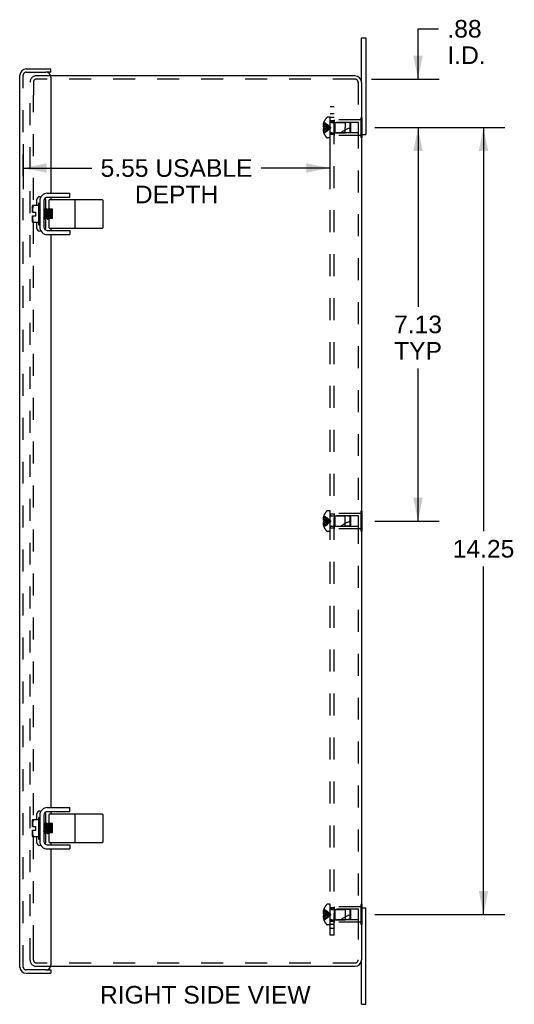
# Model space of a CAD drawing. Header units: inches. Extents: x 0 to 72.3, y 0 to 46.8.
# Tile 5 of 6: x 39.2 to 48.2, y 15.9 to 33.8. Entities that reach past the tile are written whole.
import ezdxf

# ---------------------------------------------------------------- set-up
doc = ezdxf.new("R2010")
doc.units = ezdxf.units.IN
doc.header["$LTSCALE"] = 3.978723
doc.header["$MEASUREMENT"] = 0
doc.linetypes.add('HIDDEN', pattern=[0.2, 0.1, -0.1])
doc.layers.get('0').update_dxf_attribs({"linetype": 'CONTINUOUS'})
for name, color, linetype in [('DEFAULT_2', 8, 'HIDDEN'), ('DIMENSIONS', 7, 'CONTINUOUS'), ('DOOR_ASSEMBLY', 7, 'CONTINUOUS'), ('SUBPANEL', 7, 'CONTINUOUS')]:
    doc.layers.add(name, color=color, linetype=linetype)
doc.styles.get("Standard").update_dxf_attribs({"font": 'arial.ttf'})
doc.dimstyles.new('DIMSTYLE_1', dxfattribs={"dimtxt": 0.319149, "dimasz": 0.425532, "dimexe": 0.09, "dimexo": 0.07, "dimgap": 0.0375, "dimtad": 0, "dimtih": 1, "dimtoh": 1, "dimzin": 4, "dimdsep": 46, "dimtxsty": 'Standard', "dimblk": '_FILLED', "dimblk1": '_FILLED', "dimblk2": '_FILLED', "dimcen": 0.09, "dimadec": 3, "dimazin": 1, "dimtfac": 1, "dimtdec": 3, "dimtofl": 0, "dimtmove": 0, "dimatfit": 3, "dimldrblk": '_FILLED', "dimfxl": 0, "dimtolj": 1, "dimtzin": 4, "dimarcsym": 0})

# ---------------------------------------------------------------- blocks, each defined once
blk = doc.blocks.new('_FILLED')
at = {"color": 0, "linetype": 'ByBlock'}
blk.add_solid([(0, 0), (-1, 0.2), (-1, -0.2)], dxfattribs=at)
blk = doc.blocks.new('*D3')
at = {"layer": 'DIMENSIONS', "color": 2, "linetype": 'Continuous'}
for p, q in [((39.262, 31.509), (39.262, 30.693)), ((44.812, 31.509), (44.812, 30.693)), ((39.262, 31.076), (40.504, 31.076)), ((44.812, 31.076), (43.57, 31.076))]:
    blk.add_line(p, q, dxfattribs=at)
at = {"layer": 'DIMENSIONS', "color": 2, "linetype": 'Continuous', "xscale": 0.4255319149, "yscale": 0.4255319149, "zscale": 0.4255319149, "rotation": 180}
blk.add_blockref('_FILLED', (39.262, 31.076), dxfattribs=at)
at = {"layer": 'DIMENSIONS', "color": 2, "linetype": 'Continuous', "xscale": 0.4255319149, "yscale": 0.4255319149, "zscale": 0.4255319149}
blk.add_blockref('_FILLED', (44.812, 31.076), dxfattribs=at)
at = {"layer": 'DIMENSIONS', "color": 2, "linetype": 'Continuous', "insert": (42.037, 31.236), "char_height": 0.31915, "width": 2.74658, "attachment_point": 2, "line_spacing_factor": 0.9}
blk.add_mtext('5.55 USABLE\\PDEPTH', dxfattribs=at)
blk = doc.blocks.new('*D9')
at = {"layer": 'DIMENSIONS', "color": 2, "linetype": 'Continuous'}
for p, q in [((45.628, 31.807), (46.792, 31.807)), ((46.409, 31.807), (46.409, 28.564)), ((46.409, 24.682), (46.409, 27.447)), ((45.628, 24.682), (46.792, 24.682))]:
    blk.add_line(p, q, dxfattribs=at)
at = {"layer": 'DIMENSIONS', "color": 2, "linetype": 'Continuous', "xscale": 0.4255319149, "yscale": 0.4255319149, "zscale": 0.4255319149}
for p, rotation in [((46.409, 31.807), 90), ((46.409, 24.682), 270)]:
    blk.add_blockref('_FILLED', p, dxfattribs=dict(at, rotation=rotation))
at = {"layer": 'DIMENSIONS', "color": 2, "linetype": 'Continuous', "insert": (46.409, 28.404), "char_height": 0.3191, "width": 0.86728, "attachment_point": 2, "line_spacing_factor": 0.9}
blk.add_mtext('7.13\\PTYP', dxfattribs=at)
blk = doc.blocks.new('*D13')
at = {"layer": 'DIMENSIONS', "color": 2, "linetype": 'Continuous'}
for p, q in [((45.628, 31.807), (47.978, 31.807)), ((47.595, 31.807), (47.595, 24.501)), ((47.595, 17.557), (47.595, 23.862)), ((45.628, 17.557), (47.978, 17.557))]:
    blk.add_line(p, q, dxfattribs=at)
at = {"layer": 'DIMENSIONS', "color": 2, "linetype": 'Continuous', "xscale": 0.4255319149, "yscale": 0.4255319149, "zscale": 0.4255319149}
for p, rotation in [((47.595, 31.807), 90), ((47.595, 17.557), 270)]:
    blk.add_blockref('_FILLED', p, dxfattribs=dict(at, rotation=rotation))
at = {"layer": 'DIMENSIONS', "color": 2, "linetype": 'Continuous', "insert": (47.595, 24.341), "char_height": 0.3191, "width": 1.11524, "attachment_point": 2, "line_spacing_factor": 0.9}
blk.add_mtext('14.25', dxfattribs=at)
blk = doc.blocks.new('*D16')
at = {"layer": 'DIMENSIONS', "color": 2, "linetype": 'Continuous'}
for p, q in [((46.409, 32.685), (46.409, 33.598)), ((46.409, 33.598), (46.782, 33.598)), ((45.565, 32.685), (46.792, 32.685)), ((45.69, 31.807), (46.792, 31.807)), ((46.409, 31.807), (46.409, 30.956))]:
    blk.add_line(p, q, dxfattribs=at)
at = {"layer": 'DIMENSIONS', "color": 2, "linetype": 'Continuous', "xscale": 0.4255319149, "yscale": 0.4255319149, "zscale": 0.4255319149}
for p, rotation in [((46.409, 32.685), 270), ((46.409, 31.807), 90)]:
    blk.add_blockref('_FILLED', p, dxfattribs=dict(at, rotation=rotation))
at = {"layer": 'DIMENSIONS', "color": 2, "linetype": 'Continuous', "insert": (46.941, 33.757), "char_height": 0.3191, "width": 0.69169, "attachment_point": 1, "line_spacing_factor": 0.9}
blk.add_mtext('.88\\PI.D.', dxfattribs=at)

msp = doc.modelspace()

# ---------------------------------------------------------------- linework, layer by layer
at = {"color": 7, "linetype": 'Continuous'}
for p, q in [((45.387, 32.625), (45.387, 33.432)), ((45.387, 33.432), (45.462, 33.432)), ((45.387, 31.682), (45.462, 31.682)), ((45.392, 31.627), (45.387, 31.627)), ((45.392, 31.682), (45.392, 31.627)), ((39.562, 30.516), (39.565, 30.516)), ((39.649, 30.516), (39.645, 30.516)), ((40.108, 30.545), (39.697, 30.545)), ((39.729, 30.336), (39.729, 30.495)), ((39.739, 30.505), (40.69, 30.505)), ((40.108, 30.545), (40.108, 30.62)), ((40.2, 29.995), (40.2, 30.495)), ((40.7, 30.495), (40.7, 29.995)), ((39.428, 30.277), (39.428, 30.389)), ((39.431, 30.401), (39.538, 30.401)), ((39.538, 30.433), (39.538, 30.057)), ((39.548, 30.443), (39.552, 30.443)), ((39.637, 30.485), (39.637, 30.005)), ((39.64, 30.338), (39.637, 30.335)), ((39.641, 30.339), (39.64, 30.338)), ((39.641, 30.339), (39.641, 30.339)), ((39.662, 30.322), (39.642, 30.338)), ((39.682, 30.338), (39.662, 30.323)), ((39.682, 30.338), (39.683, 30.339)), ((39.683, 30.339), (39.683, 30.339)), ((39.684, 30.338), (39.684, 30.336)), ((39.704, 30.322), (39.684, 30.338)), ((39.724, 30.338), (39.704, 30.323)), ((39.725, 30.339), (39.724, 30.338)), ((39.725, 30.339), (39.725, 30.339)), ((39.733, 30.333), (39.726, 30.338)), ((39.728, 30.327), (39.728, 30.331)), ((39.746, 30.323), (39.738, 30.329)), ((39.789, 30.329), (39.738, 30.329)), ((39.754, 30.329), (39.746, 30.323)), ((39.746, 30.322), (39.746, 30.323)), ((39.788, 30.323), (39.78, 30.329)), ((39.789, 30.323), (39.788, 30.323)), ((39.788, 30.322), (39.788, 30.323)), ((39.789, 30.16), (39.789, 30.329)), ((39.428, 30.277), (39.489, 30.277)), ((39.428, 30.1), (39.428, 30.213)), ((39.428, 30.213), (39.489, 30.213)), ((39.489, 30.213), (39.489, 30.277)), ((39.637, 30.163), (39.641, 30.166)), ((39.641, 30.167), (39.661, 30.151)), ((39.662, 30.151), (39.661, 30.152)), ((39.662, 30.151), (39.661, 30.151)), ((39.662, 30.151), (39.662, 30.151)), ((39.663, 30.151), (39.683, 30.166)), ((39.673, 30.233), (39.671, 30.256)), ((39.683, 30.167), (39.703, 30.151)), ((39.704, 30.151), (39.703, 30.152)), ((39.703, 30.151), (39.704, 30.151)), ((39.704, 30.151), (39.704, 30.151)), ((39.705, 30.151), (39.725, 30.166)), ((39.716, 30.232), (39.713, 30.262)), ((39.725, 30.167), (39.725, 30.166)), ((39.725, 30.166), (39.735, 30.159)), ((39.729, 29.995), (39.729, 30.16)), ((39.733, 30.16), (39.729, 30.16)), ((39.789, 30.16), (39.739, 30.16)), ((39.743, 30.16), (39.742, 30.163)), ((39.743, 30.16), (39.743, 30.163)), ((39.758, 30.23), (39.755, 30.26)), ((39.759, 30.16), (39.767, 30.166)), ((39.767, 30.167), (39.767, 30.166)), ((39.767, 30.166), (39.775, 30.16)), ((39.785, 30.16), (39.784, 30.163)), ((39.785, 30.16), (39.785, 30.163)), ((39.538, 30.088), (39.431, 30.088)), ((39.548, 30.047), (39.552, 30.047)), ((39.562, 29.973), (39.565, 29.973)), ((39.645, 29.973), (39.649, 29.973)), ((39.739, 29.985), (40.69, 29.985)), ((39.697, 29.945), (40.108, 29.945)), ((40.108, 29.945), (40.108, 29.87)), ((45.392, 24.862), (45.387, 24.862)), ((45.392, 24.862), (45.392, 24.502)), ((45.392, 24.772), (45.387, 24.772)), ((45.392, 24.592), (45.387, 24.592)), ((45.392, 24.502), (45.387, 24.502)), ((40.108, 19.42), (40.108, 19.495)), ((39.428, 19.152), (39.428, 19.264)), ((39.431, 19.276), (39.538, 19.276)), ((39.538, 19.308), (39.538, 18.932)), ((39.548, 19.318), (39.552, 19.318)), ((39.562, 19.391), (39.565, 19.391)), ((39.637, 19.36), (39.637, 18.88)), ((39.649, 19.391), (39.645, 19.391)), ((40.108, 19.42), (39.697, 19.42)), ((39.729, 19.211), (39.729, 19.37)), ((39.739, 19.38), (40.69, 19.38)), ((40.2, 18.87), (40.2, 19.37)), ((40.7, 19.37), (40.7, 18.87)), ((39.428, 19.152), (39.489, 19.152)), ((39.428, 19.088), (39.489, 19.088)), ((39.428, 18.975), (39.428, 19.088)), ((39.489, 19.088), (39.489, 19.152)), ((39.64, 19.213), (39.637, 19.21)), ((39.641, 19.214), (39.64, 19.213)), ((39.641, 19.214), (39.641, 19.214)), ((39.662, 19.197), (39.642, 19.213)), ((39.682, 19.213), (39.662, 19.198)), ((39.673, 19.108), (39.671, 19.131)), ((39.682, 19.213), (39.683, 19.214)), ((39.683, 19.214), (39.683, 19.214)), ((39.704, 19.197), (39.684, 19.213)), ((39.684, 19.213), (39.684, 19.211)), ((39.724, 19.213), (39.704, 19.198)), ((39.716, 19.107), (39.713, 19.137)), ((39.725, 19.214), (39.724, 19.213)), ((39.725, 19.214), (39.725, 19.214)), ((39.733, 19.208), (39.726, 19.213)), ((39.728, 19.202), (39.728, 19.206)), ((39.746, 19.198), (39.738, 19.204)), ((39.789, 19.204), (39.738, 19.204)), ((39.754, 19.204), (39.746, 19.198)), ((39.746, 19.197), (39.746, 19.198)), ((39.758, 19.105), (39.755, 19.135)), ((39.788, 19.198), (39.78, 19.204)), ((39.788, 19.197), (39.788, 19.198)), ((39.789, 19.198), (39.788, 19.198)), ((39.789, 19.035), (39.789, 19.204)), ((39.538, 18.963), (39.431, 18.963)), ((39.548, 18.922), (39.552, 18.922)), ((39.637, 19.038), (39.641, 19.041)), ((39.641, 19.042), (39.661, 19.026)), ((39.662, 19.026), (39.661, 19.027)), ((39.662, 19.026), (39.661, 19.026)), ((39.662, 19.026), (39.662, 19.026)), ((39.663, 19.026), (39.683, 19.041)), ((39.683, 19.042), (39.703, 19.026)), ((39.704, 19.026), (39.703, 19.027)), ((39.703, 19.026), (39.704, 19.026)), ((39.704, 19.026), (39.704, 19.026)), ((39.705, 19.026), (39.725, 19.041)), ((39.725, 19.042), (39.725, 19.041)), ((39.725, 19.041), (39.735, 19.034)), ((39.733, 19.035), (39.729, 19.035)), ((39.729, 18.87), (39.729, 19.035)), ((39.789, 19.035), (39.739, 19.035)), ((39.743, 19.035), (39.742, 19.038)), ((39.743, 19.035), (39.743, 19.038)), ((39.759, 19.035), (39.767, 19.041)), ((39.767, 19.042), (39.767, 19.041)), ((39.767, 19.041), (39.775, 19.035)), ((39.785, 19.035), (39.784, 19.038)), ((39.785, 19.035), (39.785, 19.038)), ((39.562, 18.848), (39.565, 18.848)), ((39.645, 18.848), (39.649, 18.848)), ((39.697, 18.82), (40.108, 18.82)), ((39.739, 18.86), (40.69, 18.86)), ((40.108, 18.82), (40.108, 18.745)), ((45.392, 17.737), (45.387, 17.737)), ((45.387, 17.682), (45.462, 17.682)), ((45.392, 17.737), (45.392, 17.682)), ((45.387, 15.932), (45.387, 16.74)), ((45.387, 15.932), (45.462, 15.932))]:
    msp.add_line(p, q, dxfattribs=at)
at = {"color": 3, "linetype": 'Continuous'}
for p, q in [((45.462, 33.432), (45.462, 31.682)), ((45.267, 32.745), (39.759, 32.745)), ((45.387, 32.625), (45.387, 16.74)), ((39.562, 30.516), (39.562, 29.973)), ((39.697, 30.62), (40.108, 30.62)), ((39.697, 29.87), (40.108, 29.87)), ((39.697, 19.495), (40.108, 19.495)), ((39.562, 19.391), (39.562, 18.848)), ((39.697, 18.745), (40.108, 18.745)), ((45.462, 15.932), (45.462, 17.682)), ((39.759, 16.62), (45.267, 16.62))]:
    msp.add_line(p, q, dxfattribs=at)
at = {"color": 7, "linetype": 'Continuous'}
for points in [[(39.656, 30.514), (39.653, 30.515), (39.649, 30.516)], [(39.666, 30.505), (39.665, 30.507), (39.662, 30.51), (39.659, 30.512), (39.656, 30.514)], [(39.447, 30.396), (39.445, 30.392), (39.443, 30.388), (39.441, 30.384), (39.439, 30.38), (39.437, 30.375), (39.436, 30.369), (39.434, 30.364), (39.433, 30.358), (39.432, 30.351), (39.432, 30.344), (39.431, 30.337), (39.431, 30.33), (39.431, 30.323), (39.431, 30.316), (39.431, 30.309), (39.432, 30.302), (39.432, 30.295), (39.433, 30.289), (39.434, 30.282), (39.435, 30.277)], [(39.447, 30.396), (39.448, 30.397), (39.448, 30.398), (39.449, 30.399), (39.449, 30.399), (39.449, 30.4), (39.449, 30.4), (39.449, 30.401), (39.448, 30.401), (39.448, 30.401), (39.447, 30.401)], [(39.642, 30.336), (39.642, 30.338), (39.641, 30.339)], [(39.642, 30.338), (39.641, 30.339), (39.641, 30.339)], [(39.65, 30.268), (39.649, 30.276), (39.649, 30.284), (39.648, 30.292), (39.648, 30.299), (39.647, 30.306), (39.646, 30.312), (39.646, 30.318), (39.645, 30.323), (39.644, 30.327), (39.644, 30.331), (39.643, 30.334), (39.643, 30.336), (39.642, 30.338), (39.642, 30.338)], [(39.65, 30.268), (39.649, 30.276), (39.648, 30.284), (39.648, 30.292), (39.647, 30.299), (39.647, 30.306), (39.646, 30.312), (39.645, 30.318), (39.645, 30.323), (39.644, 30.327), (39.644, 30.331), (39.643, 30.334), (39.642, 30.336)], [(39.671, 30.256), (39.671, 30.264), (39.67, 30.271), (39.67, 30.278), (39.669, 30.285), (39.668, 30.291), (39.668, 30.297), (39.667, 30.303), (39.666, 30.308), (39.666, 30.312), (39.665, 30.315), (39.664, 30.318), (39.664, 30.32), (39.663, 30.322), (39.662, 30.322)], [(39.684, 30.338), (39.683, 30.339), (39.683, 30.339)], [(39.683, 30.339), (39.683, 30.339), (39.684, 30.338)], [(39.692, 30.268), (39.691, 30.276), (39.691, 30.284), (39.69, 30.292), (39.69, 30.299), (39.689, 30.306), (39.688, 30.312), (39.688, 30.318), (39.687, 30.323), (39.686, 30.327), (39.686, 30.331), (39.685, 30.334), (39.685, 30.336), (39.684, 30.338), (39.684, 30.338)], [(39.684, 30.336), (39.685, 30.334), (39.686, 30.331), (39.686, 30.327), (39.687, 30.323), (39.687, 30.318), (39.688, 30.312), (39.689, 30.305), (39.689, 30.299), (39.69, 30.291), (39.69, 30.284), (39.691, 30.276), (39.692, 30.267)], [(39.713, 30.262), (39.712, 30.269), (39.712, 30.277), (39.711, 30.283), (39.71, 30.29), (39.71, 30.296), (39.709, 30.302), (39.708, 30.306), (39.708, 30.311), (39.707, 30.315), (39.706, 30.318), (39.706, 30.32), (39.705, 30.322), (39.704, 30.322)], [(39.726, 30.336), (39.726, 30.338), (39.725, 30.339)], [(39.726, 30.338), (39.725, 30.339), (39.725, 30.339)], [(39.734, 30.268), (39.733, 30.276), (39.733, 30.284), (39.732, 30.292), (39.732, 30.299), (39.731, 30.306), (39.73, 30.312), (39.73, 30.318), (39.729, 30.323), (39.728, 30.327), (39.728, 30.331), (39.727, 30.334), (39.727, 30.336), (39.726, 30.338), (39.726, 30.338)], [(39.728, 30.331), (39.727, 30.334), (39.726, 30.336)], [(39.734, 30.268), (39.733, 30.276), (39.732, 30.284), (39.732, 30.292), (39.731, 30.299), (39.731, 30.306), (39.73, 30.312), (39.729, 30.318), (39.729, 30.323), (39.728, 30.327)], [(39.739, 30.329), (39.738, 30.329), (39.737, 30.329), (39.736, 30.33), (39.735, 30.33), (39.735, 30.331), (39.734, 30.331), (39.734, 30.332), (39.733, 30.333), (39.732, 30.334), (39.732, 30.335), (39.731, 30.336), (39.731, 30.337), (39.731, 30.338), (39.73, 30.339), (39.73, 30.341), (39.73, 30.342), (39.729, 30.343), (39.729, 30.345), (39.729, 30.346), (39.729, 30.348), (39.729, 30.349), (39.729, 30.351)], [(39.755, 30.26), (39.754, 30.268), (39.754, 30.275), (39.753, 30.282), (39.753, 30.288), (39.752, 30.295), (39.751, 30.3), (39.751, 30.305), (39.75, 30.31), (39.749, 30.314), (39.749, 30.317), (39.748, 30.32), (39.747, 30.321), (39.747, 30.322), (39.746, 30.322)], [(39.776, 30.268), (39.775, 30.276), (39.774, 30.284), (39.774, 30.292), (39.773, 30.299), (39.773, 30.306), (39.772, 30.312), (39.771, 30.318), (39.771, 30.323), (39.77, 30.327), (39.77, 30.329)], [(39.776, 30.268), (39.775, 30.276), (39.775, 30.284), (39.774, 30.292), (39.774, 30.299), (39.773, 30.306), (39.772, 30.312), (39.772, 30.318), (39.771, 30.323), (39.77, 30.327), (39.77, 30.329)], [(39.435, 30.213), (39.435, 30.209), (39.434, 30.204), (39.433, 30.2), (39.432, 30.196), (39.432, 30.192), (39.432, 30.188), (39.431, 30.184), (39.431, 30.179), (39.431, 30.175), (39.431, 30.171), (39.431, 30.166), (39.431, 30.162), (39.431, 30.158), (39.431, 30.153), (39.431, 30.149), (39.432, 30.144), (39.432, 30.14), (39.433, 30.135), (39.433, 30.131), (39.434, 30.126), (39.435, 30.122), (39.436, 30.117), (39.437, 30.113), (39.439, 30.109), (39.441, 30.105), (39.443, 30.101), (39.445, 30.097), (39.447, 30.093)], [(39.641, 30.167), (39.64, 30.168), (39.639, 30.169), (39.639, 30.172), (39.638, 30.175), (39.637, 30.179), (39.637, 30.183), (39.637, 30.184)], [(39.653, 30.225), (39.652, 30.242), (39.651, 30.25), (39.65, 30.268)], [(39.653, 30.225), (39.652, 30.242), (39.651, 30.25), (39.65, 30.268)], [(39.658, 30.163), (39.658, 30.168), (39.657, 30.173), (39.656, 30.179), (39.656, 30.186), (39.655, 30.193), (39.655, 30.2), (39.654, 30.208), (39.653, 30.216), (39.653, 30.225)], [(39.659, 30.163), (39.658, 30.168), (39.657, 30.173), (39.657, 30.179), (39.656, 30.186), (39.656, 30.193), (39.655, 30.2), (39.654, 30.208), (39.654, 30.216), (39.653, 30.225)], [(39.661, 30.151), (39.661, 30.152), (39.66, 30.153), (39.66, 30.156), (39.659, 30.159), (39.658, 30.163)], [(39.661, 30.152), (39.66, 30.154), (39.66, 30.156), (39.659, 30.159), (39.659, 30.163)], [(39.663, 30.151), (39.662, 30.151), (39.662, 30.151)], [(39.683, 30.167), (39.682, 30.167), (39.681, 30.169), (39.681, 30.171), (39.68, 30.174), (39.679, 30.178), (39.679, 30.182), (39.678, 30.187), (39.677, 30.192), (39.677, 30.198), (39.676, 30.205), (39.675, 30.211), (39.675, 30.218), (39.674, 30.226), (39.673, 30.233)], [(39.695, 30.225), (39.694, 30.242), (39.693, 30.25), (39.692, 30.268)], [(39.692, 30.267), (39.693, 30.25), (39.695, 30.225)], [(39.695, 30.225), (39.695, 30.216), (39.696, 30.208), (39.697, 30.201), (39.697, 30.193), (39.698, 30.186), (39.698, 30.179), (39.699, 30.173), (39.7, 30.168), (39.7, 30.163)], [(39.701, 30.163), (39.7, 30.168), (39.699, 30.173), (39.699, 30.179), (39.698, 30.186), (39.698, 30.193), (39.697, 30.2), (39.696, 30.208), (39.696, 30.216), (39.695, 30.225)], [(39.7, 30.163), (39.701, 30.159), (39.702, 30.156), (39.702, 30.154), (39.703, 30.152), (39.703, 30.151), (39.703, 30.151)], [(39.703, 30.152), (39.703, 30.153), (39.702, 30.156), (39.701, 30.159), (39.701, 30.163)], [(39.705, 30.151), (39.704, 30.151), (39.704, 30.151)], [(39.725, 30.167), (39.724, 30.167), (39.724, 30.169), (39.723, 30.171), (39.722, 30.173), (39.722, 30.177), (39.721, 30.181), (39.72, 30.186), (39.72, 30.191), (39.719, 30.197), (39.718, 30.203), (39.718, 30.21), (39.717, 30.217), (39.716, 30.224), (39.716, 30.232)], [(39.729, 30.138), (39.729, 30.14), (39.729, 30.141), (39.729, 30.143), (39.729, 30.144), (39.729, 30.146), (39.73, 30.147), (39.73, 30.149), (39.73, 30.15), (39.731, 30.151), (39.731, 30.152), (39.731, 30.153), (39.732, 30.154), (39.732, 30.155), (39.733, 30.156), (39.733, 30.157), (39.734, 30.158), (39.735, 30.159), (39.735, 30.159), (39.736, 30.16), (39.737, 30.16), (39.738, 30.16), (39.739, 30.16)], [(39.737, 30.225), (39.736, 30.242), (39.735, 30.25), (39.734, 30.268)], [(39.737, 30.225), (39.736, 30.242), (39.735, 30.25), (39.734, 30.268)], [(39.742, 30.163), (39.742, 30.168), (39.741, 30.173), (39.74, 30.179), (39.74, 30.186), (39.739, 30.193), (39.739, 30.2), (39.738, 30.208), (39.737, 30.216), (39.737, 30.225)], [(39.743, 30.163), (39.742, 30.168), (39.741, 30.173), (39.741, 30.179), (39.74, 30.186), (39.74, 30.193), (39.739, 30.2), (39.738, 30.208), (39.738, 30.216), (39.737, 30.225)], [(39.767, 30.167), (39.766, 30.167), (39.766, 30.168), (39.765, 30.17), (39.764, 30.173), (39.764, 30.176), (39.763, 30.18), (39.762, 30.184), (39.762, 30.19), (39.761, 30.195), (39.76, 30.202), (39.76, 30.208), (39.759, 30.215), (39.758, 30.222), (39.758, 30.23)], [(39.779, 30.225), (39.778, 30.242), (39.777, 30.25), (39.776, 30.268)], [(39.779, 30.225), (39.778, 30.242), (39.777, 30.25), (39.776, 30.268)], [(39.784, 30.163), (39.784, 30.168), (39.783, 30.173), (39.782, 30.179), (39.782, 30.186), (39.781, 30.193), (39.781, 30.2), (39.78, 30.208), (39.779, 30.216), (39.779, 30.225)], [(39.785, 30.163), (39.784, 30.168), (39.783, 30.173), (39.783, 30.179), (39.782, 30.186), (39.782, 30.193), (39.781, 30.2), (39.78, 30.208), (39.78, 30.216), (39.779, 30.225)], [(39.447, 30.093), (39.448, 30.092), (39.449, 30.091), (39.449, 30.091), (39.449, 30.09), (39.449, 30.089), (39.449, 30.089), (39.449, 30.089), (39.449, 30.088), (39.448, 30.088), (39.447, 30.088)], [(39.649, 29.973), (39.653, 29.974), (39.656, 29.975)], [(39.656, 29.975), (39.659, 29.977), (39.662, 29.979), (39.665, 29.983), (39.666, 29.984)], [(39.447, 19.271), (39.445, 19.267), (39.443, 19.263), (39.441, 19.259), (39.439, 19.255), (39.437, 19.25), (39.436, 19.244), (39.434, 19.239), (39.433, 19.233), (39.432, 19.226), (39.432, 19.219), (39.431, 19.212), (39.431, 19.205), (39.431, 19.198), (39.431, 19.191), (39.431, 19.184), (39.432, 19.177), (39.432, 19.17), (39.433, 19.164), (39.434, 19.157), (39.435, 19.152)], [(39.447, 19.271), (39.448, 19.272), (39.448, 19.273), (39.449, 19.274), (39.449, 19.274), (39.449, 19.275), (39.449, 19.275), (39.449, 19.276), (39.448, 19.276), (39.448, 19.276), (39.447, 19.276)], [(39.656, 19.389), (39.653, 19.39), (39.649, 19.391)], [(39.666, 19.38), (39.665, 19.382), (39.662, 19.385), (39.659, 19.387), (39.656, 19.389)], [(39.435, 19.088), (39.435, 19.084), (39.434, 19.079), (39.433, 19.075), (39.432, 19.071), (39.432, 19.067), (39.432, 19.063), (39.431, 19.059), (39.431, 19.054), (39.431, 19.05), (39.431, 19.046), (39.431, 19.041), (39.431, 19.037), (39.431, 19.033), (39.431, 19.028), (39.431, 19.024), (39.432, 19.019), (39.432, 19.015), (39.433, 19.01), (39.433, 19.006), (39.434, 19.001), (39.435, 18.997), (39.436, 18.992), (39.437, 18.988), (39.439, 18.984), (39.441, 18.98), (39.443, 18.976), (39.445, 18.972), (39.447, 18.968)], [(39.642, 19.213), (39.641, 19.214), (39.641, 19.214)], [(39.642, 19.211), (39.642, 19.213), (39.641, 19.214)], [(39.65, 19.143), (39.649, 19.151), (39.649, 19.159), (39.648, 19.167), (39.648, 19.174), (39.647, 19.181), (39.646, 19.187), (39.646, 19.193), (39.645, 19.198), (39.644, 19.202), (39.644, 19.206), (39.643, 19.209), (39.643, 19.211), (39.642, 19.213), (39.642, 19.213)], [(39.65, 19.143), (39.649, 19.151), (39.648, 19.159), (39.648, 19.167), (39.647, 19.174), (39.647, 19.181), (39.646, 19.187), (39.645, 19.193), (39.645, 19.198), (39.644, 19.202), (39.644, 19.206), (39.643, 19.209), (39.642, 19.211)], [(39.653, 19.1), (39.652, 19.117), (39.651, 19.125), (39.65, 19.143)], [(39.653, 19.1), (39.652, 19.117), (39.651, 19.125), (39.65, 19.143)], [(39.658, 19.038), (39.658, 19.043), (39.657, 19.048), (39.656, 19.054), (39.656, 19.061), (39.655, 19.068), (39.655, 19.075), (39.654, 19.083), (39.653, 19.091), (39.653, 19.1)], [(39.659, 19.038), (39.658, 19.043), (39.657, 19.048), (39.657, 19.054), (39.656, 19.061), (39.656, 19.068), (39.655, 19.075), (39.654, 19.083), (39.654, 19.091), (39.653, 19.1)], [(39.671, 19.131), (39.671, 19.139), (39.67, 19.146), (39.67, 19.153), (39.669, 19.16), (39.668, 19.166), (39.668, 19.172), (39.667, 19.178), (39.666, 19.183), (39.666, 19.187), (39.665, 19.19), (39.664, 19.193), (39.664, 19.195), (39.663, 19.197), (39.662, 19.197)], [(39.683, 19.042), (39.682, 19.042), (39.681, 19.044), (39.681, 19.046), (39.68, 19.049), (39.679, 19.053), (39.679, 19.057), (39.678, 19.062), (39.677, 19.067), (39.677, 19.073), (39.676, 19.08), (39.675, 19.086), (39.675, 19.093), (39.674, 19.101), (39.673, 19.108)], [(39.683, 19.214), (39.683, 19.214), (39.684, 19.213)], [(39.684, 19.213), (39.683, 19.214), (39.683, 19.214)], [(39.692, 19.143), (39.691, 19.151), (39.691, 19.159), (39.69, 19.167), (39.69, 19.174), (39.689, 19.181), (39.688, 19.187), (39.688, 19.193), (39.687, 19.198), (39.686, 19.202), (39.686, 19.206), (39.685, 19.209), (39.685, 19.211), (39.684, 19.213), (39.684, 19.213)], [(39.684, 19.211), (39.685, 19.209), (39.686, 19.206), (39.686, 19.202), (39.687, 19.198), (39.687, 19.193), (39.688, 19.187), (39.689, 19.18), (39.689, 19.174), (39.69, 19.166), (39.69, 19.159), (39.691, 19.151), (39.692, 19.142)], [(39.695, 19.1), (39.694, 19.117), (39.693, 19.125), (39.692, 19.143)], [(39.692, 19.142), (39.693, 19.125), (39.695, 19.1)], [(39.695, 19.1), (39.695, 19.091), (39.696, 19.083), (39.697, 19.076), (39.697, 19.068), (39.698, 19.061), (39.698, 19.054), (39.699, 19.048), (39.7, 19.043), (39.7, 19.038)], [(39.701, 19.038), (39.7, 19.043), (39.699, 19.048), (39.699, 19.054), (39.698, 19.061), (39.698, 19.068), (39.697, 19.075), (39.696, 19.083), (39.696, 19.091), (39.695, 19.1)], [(39.713, 19.137), (39.712, 19.144), (39.712, 19.152), (39.711, 19.158), (39.71, 19.165), (39.71, 19.171), (39.709, 19.177), (39.708, 19.181), (39.708, 19.186), (39.707, 19.19), (39.706, 19.193), (39.706, 19.195), (39.705, 19.197), (39.704, 19.197)], [(39.725, 19.042), (39.724, 19.042), (39.724, 19.044), (39.723, 19.046), (39.722, 19.048), (39.722, 19.052), (39.721, 19.056), (39.72, 19.061), (39.72, 19.066), (39.719, 19.072), (39.718, 19.078), (39.718, 19.085), (39.717, 19.092), (39.716, 19.099), (39.716, 19.107)], [(39.726, 19.213), (39.725, 19.214), (39.725, 19.214)], [(39.726, 19.211), (39.726, 19.213), (39.725, 19.214)], [(39.734, 19.143), (39.733, 19.151), (39.733, 19.159), (39.732, 19.167), (39.732, 19.174), (39.731, 19.181), (39.73, 19.187), (39.73, 19.193), (39.729, 19.198), (39.728, 19.202), (39.728, 19.206), (39.727, 19.209), (39.727, 19.211), (39.726, 19.213), (39.726, 19.213)], [(39.728, 19.206), (39.727, 19.209), (39.726, 19.211)], [(39.734, 19.143), (39.733, 19.151), (39.732, 19.159), (39.732, 19.167), (39.731, 19.174), (39.731, 19.181), (39.73, 19.187), (39.729, 19.193), (39.729, 19.198), (39.728, 19.202)], [(39.739, 19.204), (39.738, 19.204), (39.737, 19.204), (39.736, 19.205), (39.735, 19.205), (39.735, 19.206), (39.734, 19.206), (39.734, 19.207), (39.733, 19.208), (39.732, 19.209), (39.732, 19.21), (39.731, 19.211), (39.731, 19.212), (39.731, 19.213), (39.73, 19.214), (39.73, 19.216), (39.73, 19.217), (39.729, 19.218), (39.729, 19.22), (39.729, 19.221), (39.729, 19.223), (39.729, 19.224), (39.729, 19.226)], [(39.737, 19.1), (39.736, 19.117), (39.735, 19.125), (39.734, 19.143)], [(39.737, 19.1), (39.736, 19.117), (39.735, 19.125), (39.734, 19.143)], [(39.742, 19.038), (39.742, 19.043), (39.741, 19.048), (39.74, 19.054), (39.74, 19.061), (39.739, 19.068), (39.739, 19.075), (39.738, 19.083), (39.737, 19.091), (39.737, 19.1)], [(39.743, 19.038), (39.742, 19.043), (39.741, 19.048), (39.741, 19.054), (39.74, 19.061), (39.74, 19.068), (39.739, 19.075), (39.738, 19.083), (39.738, 19.091), (39.737, 19.1)], [(39.755, 19.135), (39.754, 19.143), (39.754, 19.15), (39.753, 19.157), (39.753, 19.163), (39.752, 19.17), (39.751, 19.175), (39.751, 19.18), (39.75, 19.185), (39.749, 19.189), (39.749, 19.192), (39.748, 19.195), (39.747, 19.196), (39.747, 19.197), (39.746, 19.197)], [(39.767, 19.042), (39.766, 19.042), (39.766, 19.043), (39.765, 19.045), (39.764, 19.048), (39.764, 19.051), (39.763, 19.055), (39.762, 19.059), (39.762, 19.065), (39.761, 19.07), (39.76, 19.077), (39.76, 19.083), (39.759, 19.09), (39.758, 19.097), (39.758, 19.105)], [(39.776, 19.143), (39.775, 19.151), (39.774, 19.159), (39.774, 19.167), (39.773, 19.174), (39.773, 19.181), (39.772, 19.187), (39.771, 19.193), (39.771, 19.198), (39.77, 19.202), (39.77, 19.204)], [(39.776, 19.143), (39.775, 19.151), (39.775, 19.159), (39.774, 19.167), (39.774, 19.174), (39.773, 19.181), (39.772, 19.187), (39.772, 19.193), (39.771, 19.198), (39.77, 19.202), (39.77, 19.204)], [(39.779, 19.1), (39.778, 19.117), (39.777, 19.125), (39.776, 19.143)], [(39.779, 19.1), (39.778, 19.117), (39.777, 19.125), (39.776, 19.143)], [(39.784, 19.038), (39.784, 19.043), (39.783, 19.048), (39.782, 19.054), (39.782, 19.061), (39.781, 19.068), (39.781, 19.075), (39.78, 19.083), (39.779, 19.091), (39.779, 19.1)], [(39.785, 19.038), (39.784, 19.043), (39.783, 19.048), (39.783, 19.054), (39.782, 19.061), (39.782, 19.068), (39.781, 19.075), (39.78, 19.083), (39.78, 19.091), (39.779, 19.1)], [(39.447, 18.968), (39.448, 18.967), (39.449, 18.966), (39.449, 18.966), (39.449, 18.965), (39.449, 18.964), (39.449, 18.964), (39.449, 18.964), (39.449, 18.963), (39.448, 18.963), (39.447, 18.963)], [(39.641, 19.042), (39.64, 19.043), (39.639, 19.044), (39.639, 19.047), (39.638, 19.05), (39.637, 19.054), (39.637, 19.058), (39.637, 19.059)], [(39.661, 19.026), (39.661, 19.027), (39.66, 19.028), (39.66, 19.031), (39.659, 19.034), (39.658, 19.038)], [(39.661, 19.027), (39.66, 19.029), (39.66, 19.031), (39.659, 19.034), (39.659, 19.038)], [(39.663, 19.026), (39.662, 19.026), (39.662, 19.026)], [(39.7, 19.038), (39.701, 19.034), (39.702, 19.031), (39.702, 19.029), (39.703, 19.027), (39.703, 19.026), (39.703, 19.026)], [(39.703, 19.027), (39.703, 19.028), (39.702, 19.031), (39.701, 19.034), (39.701, 19.038)], [(39.705, 19.026), (39.704, 19.026), (39.704, 19.026)], [(39.729, 19.013), (39.729, 19.015), (39.729, 19.016), (39.729, 19.018), (39.729, 19.019), (39.729, 19.021), (39.73, 19.022), (39.73, 19.024), (39.73, 19.025), (39.731, 19.026), (39.731, 19.027), (39.731, 19.028), (39.732, 19.029), (39.732, 19.03), (39.733, 19.031), (39.733, 19.032), (39.734, 19.033), (39.735, 19.034), (39.735, 19.034), (39.736, 19.035), (39.737, 19.035), (39.738, 19.035), (39.739, 19.035)], [(39.649, 18.848), (39.653, 18.849), (39.656, 18.85)], [(39.656, 18.85), (39.659, 18.852), (39.662, 18.854), (39.665, 18.858), (39.666, 18.859)]]:
    msp.add_lwpolyline(points, dxfattribs=at)
at = {"color": 3, "linetype": 'Continuous'}
for centre, radius, start, end in [((45.267, 32.625), 0.12, 0, 90), ((39.697, 30.485), 0.135, 90, 180), ((39.697, 30.005), 0.135, 180, 270), ((39.697, 19.36), 0.135, 90, 180), ((39.697, 18.88), 0.135, 180, 270), ((45.267, 16.74), 0.12, 270, 360)]:
    msp.add_arc(centre, radius, start, end, dxfattribs=at)
at = {"color": 7, "linetype": 'Continuous'}
for centre, radius, start, end in [((39.697, 30.485), 0.06, 90, 180), ((39.739, 30.495), 0.01, 90, 180), ((40.19, 30.495), 0.01, 0, 90), ((40.69, 30.495), 0.01, 0, 90), ((39.477, 30.382), 0.0504, 157.6976, 171.9671), ((39.548, 30.433), 0.01, 90, 180.0001), ((39.552, 30.433), 0.01, 359.9999, 90), ((39.477, 30.107), 0.0504, 188.0329, 202.3024), ((39.548, 30.057), 0.01, 179.9999, 270), ((39.552, 30.057), 0.01, 270, 0.0001), ((39.697, 30.005), 0.06, 180, 270), ((39.739, 29.995), 0.01, 180, 270), ((40.19, 29.995), 0.01, 270, 360), ((40.69, 29.995), 0.01, 270, 360), ((39.477, 19.257), 0.0504, 157.6976, 171.9671), ((39.548, 19.308), 0.01, 90, 180.0001), ((39.552, 19.308), 0.01, 359.9999, 90), ((39.697, 19.36), 0.06, 90, 180), ((39.739, 19.37), 0.01, 90, 180), ((40.19, 19.37), 0.01, 0, 90), ((40.69, 19.37), 0.01, 0, 90), ((39.477, 18.982), 0.0504, 188.0329, 202.3024), ((39.548, 18.932), 0.01, 179.9999, 270), ((39.552, 18.932), 0.01, 270, 0.0001), ((39.697, 18.88), 0.06, 180, 270), ((39.739, 18.87), 0.01, 180, 270), ((40.19, 18.87), 0.01, 270, 360), ((40.69, 18.87), 0.01, 270, 360)]:
    msp.add_arc(centre, radius, start, end, dxfattribs=at)
at = {"layer": 'DEFAULT_2', "color": 8, "linetype": 'HIDDEN'}
for p, q in [((39.387, 16.732), (39.387, 32.633)), ((39.447, 32.633), (39.447, 32.395)), ((39.759, 32.745), (39.499, 32.745)), ((45.267, 32.685), (39.499, 32.685)), ((45.327, 32.625), (45.327, 16.74)), ((39.447, 16.97), (39.447, 32.395)), ((44.817, 31.994), (44.771, 31.994)), ((44.817, 31.621), (44.817, 31.994)), ((44.892, 31.947), (44.892, 31.667)), ((45.371, 31.947), (44.892, 31.947)), ((45.371, 31.987), (45.371, 31.627)), ((45.392, 31.987), (45.371, 31.987)), ((45.392, 31.987), (45.392, 31.682)), ((44.704, 31.842), (44.689, 31.842)), ((44.704, 31.772), (44.689, 31.772)), ((44.704, 31.876), (44.694, 31.876)), ((44.704, 31.823), (44.694, 31.823)), ((44.704, 31.792), (44.694, 31.792)), ((44.704, 31.739), (44.694, 31.739)), ((44.704, 31.906), (44.704, 31.907)), ((44.704, 31.906), (44.704, 31.905)), ((44.704, 31.905), (44.704, 31.823)), ((44.704, 31.82), (44.704, 31.823)), ((44.704, 31.823), (44.704, 31.823)), ((44.704, 31.823), (44.726, 31.82)), ((44.704, 31.792), (44.704, 31.794)), ((44.704, 31.792), (44.726, 31.794)), ((44.704, 31.792), (44.704, 31.709)), ((44.704, 31.792), (44.704, 31.792)), ((44.726, 31.794), (44.748, 31.796)), ((44.748, 31.796), (44.769, 31.799)), ((44.769, 31.799), (44.789, 31.801)), ((44.845, 31.901), (45.092, 31.901)), ((44.902, 31.902), (44.892, 31.912)), ((44.902, 31.902), (44.902, 31.712)), ((45.33, 31.902), (44.902, 31.902)), ((45.092, 31.901), (45.092, 31.807)), ((45.182, 31.892), (45.092, 31.901)), ((45.092, 31.713), (45.092, 31.807)), ((45.182, 31.722), (45.182, 31.892)), ((45.192, 31.881), (45.182, 31.892)), ((45.192, 31.733), (45.192, 31.881)), ((45.33, 31.712), (45.33, 31.902)), ((45.392, 31.897), (45.371, 31.897)), ((44.704, 31.709), (44.704, 31.708)), ((44.704, 31.708), (44.704, 31.708)), ((44.817, 31.621), (44.771, 31.621)), ((44.845, 31.713), (45.092, 31.713)), ((44.902, 31.712), (44.892, 31.702)), ((45.371, 31.667), (44.892, 31.667)), ((45.33, 31.712), (44.902, 31.712)), ((45.182, 31.722), (45.092, 31.713)), ((45.192, 31.733), (45.182, 31.722)), ((45.392, 31.717), (45.371, 31.717)), ((45.387, 31.627), (45.371, 31.627)), ((44.817, 24.869), (44.771, 24.869)), ((44.817, 24.496), (44.817, 24.869)), ((45.371, 24.822), (44.892, 24.822)), ((44.892, 24.822), (44.892, 24.542)), ((44.902, 24.777), (44.892, 24.787)), ((45.387, 24.862), (45.371, 24.862)), ((45.371, 24.862), (45.371, 24.502)), ((44.704, 24.717), (44.689, 24.717)), ((44.704, 24.647), (44.689, 24.647)), ((44.704, 24.751), (44.694, 24.751)), ((44.704, 24.698), (44.694, 24.698)), ((44.704, 24.667), (44.694, 24.667)), ((44.704, 24.614), (44.694, 24.614)), ((44.704, 24.781), (44.704, 24.782)), ((44.704, 24.781), (44.704, 24.78)), ((44.704, 24.78), (44.704, 24.698)), ((44.704, 24.698), (44.704, 24.698)), ((44.704, 24.698), (44.726, 24.695)), ((44.704, 24.672), (44.704, 24.669)), ((44.704, 24.667), (44.726, 24.669)), ((44.704, 24.667), (44.704, 24.669)), ((44.704, 24.667), (44.704, 24.667)), ((44.704, 24.667), (44.704, 24.584)), ((44.726, 24.669), (44.748, 24.671)), ((44.748, 24.671), (44.769, 24.674)), ((44.769, 24.674), (44.789, 24.676)), ((44.845, 24.776), (45.092, 24.776)), ((45.33, 24.777), (44.902, 24.777)), ((44.902, 24.777), (44.902, 24.587)), ((45.182, 24.767), (45.092, 24.776)), ((45.092, 24.588), (45.092, 24.776)), ((45.192, 24.756), (45.182, 24.767)), ((45.182, 24.597), (45.182, 24.767)), ((45.192, 24.608), (45.182, 24.597)), ((45.192, 24.608), (45.192, 24.756)), ((45.33, 24.587), (45.33, 24.777)), ((45.387, 24.772), (45.371, 24.772)), ((44.704, 24.584), (44.704, 24.583)), ((44.704, 24.583), (44.704, 24.583)), ((44.817, 24.496), (44.771, 24.496)), ((44.845, 24.588), (45.092, 24.588)), ((44.902, 24.587), (44.892, 24.577)), ((45.371, 24.542), (44.892, 24.542)), ((45.33, 24.587), (44.902, 24.587)), ((45.182, 24.597), (45.092, 24.588)), ((45.387, 24.592), (45.371, 24.592)), ((45.387, 24.502), (45.371, 24.502)), ((44.704, 17.656), (44.704, 17.657)), ((44.704, 17.656), (44.704, 17.655)), ((44.704, 17.655), (44.704, 17.573)), ((44.817, 17.744), (44.771, 17.744)), ((44.817, 17.371), (44.817, 17.744)), ((45.371, 17.697), (44.892, 17.697)), ((44.892, 17.697), (44.892, 17.417)), ((44.902, 17.652), (44.892, 17.662)), ((45.33, 17.652), (44.902, 17.652)), ((44.902, 17.652), (44.902, 17.462)), ((45.33, 17.462), (45.33, 17.652)), ((45.387, 17.737), (45.371, 17.737)), ((45.371, 17.737), (45.371, 17.377)), ((45.392, 17.682), (45.392, 17.377)), ((44.704, 17.592), (44.689, 17.592)), ((44.704, 17.522), (44.689, 17.522)), ((44.704, 17.626), (44.694, 17.626)), ((44.704, 17.573), (44.694, 17.573)), ((44.704, 17.542), (44.694, 17.542)), ((44.704, 17.489), (44.694, 17.489)), ((44.704, 17.573), (44.704, 17.573)), ((44.704, 17.573), (44.726, 17.57)), ((44.704, 17.573), (44.704, 17.57)), ((44.704, 17.542), (44.726, 17.544)), ((44.704, 17.544), (44.704, 17.542)), ((44.704, 17.542), (44.704, 17.542)), ((44.704, 17.542), (44.704, 17.459)), ((44.726, 17.544), (44.748, 17.546)), ((44.748, 17.546), (44.769, 17.549)), ((44.769, 17.549), (44.789, 17.551)), ((44.845, 17.651), (45.092, 17.651)), ((45.182, 17.642), (45.092, 17.651)), ((45.092, 17.651), (45.092, 17.463)), ((45.192, 17.631), (45.182, 17.642)), ((45.182, 17.472), (45.182, 17.642)), ((45.192, 17.483), (45.182, 17.472)), ((45.192, 17.483), (45.192, 17.631)), ((45.392, 17.647), (45.371, 17.647)), ((44.704, 17.459), (44.704, 17.458)), ((44.704, 17.458), (44.704, 17.458)), ((44.817, 17.371), (44.771, 17.371)), ((44.845, 17.463), (45.092, 17.463)), ((44.902, 17.462), (44.892, 17.452)), ((45.371, 17.417), (44.892, 17.417)), ((45.33, 17.462), (44.902, 17.462)), ((45.182, 17.472), (45.092, 17.463)), ((45.392, 17.467), (45.371, 17.467)), ((45.392, 17.377), (45.371, 17.377)), ((39.447, 16.732), (39.447, 16.97)), ((45.267, 16.68), (39.499, 16.68)), ((39.499, 16.62), (39.759, 16.62))]:
    msp.add_line(p, q, dxfattribs=at)
for points in [[(44.694, 31.876), (44.693, 31.871), (44.692, 31.867), (44.691, 31.863), (44.691, 31.859), (44.69, 31.855), (44.69, 31.85), (44.689, 31.846), (44.689, 31.842)], [(44.689, 31.842), (44.689, 31.84), (44.69, 31.837), (44.69, 31.835), (44.691, 31.833), (44.691, 31.83), (44.692, 31.828), (44.693, 31.825), (44.694, 31.823)], [(44.694, 31.792), (44.693, 31.789), (44.692, 31.787), (44.691, 31.784), (44.691, 31.782), (44.69, 31.779), (44.69, 31.777), (44.689, 31.775), (44.689, 31.772)], [(44.689, 31.772), (44.689, 31.768), (44.69, 31.764), (44.69, 31.76), (44.691, 31.755), (44.691, 31.751), (44.692, 31.747), (44.693, 31.743), (44.694, 31.739)], [(44.704, 31.906), (44.726, 31.893), (44.748, 31.878), (44.769, 31.862), (44.789, 31.845), (44.809, 31.827), (44.828, 31.807)], [(44.704, 31.876), (44.726, 31.866), (44.748, 31.856), (44.769, 31.845), (44.789, 31.833), (44.809, 31.821), (44.828, 31.807)], [(44.704, 31.842), (44.726, 31.837), (44.748, 31.832), (44.769, 31.826), (44.789, 31.82), (44.809, 31.814), (44.828, 31.807)], [(44.704, 31.823), (44.704, 31.82), (44.704, 31.817), (44.704, 31.815), (44.704, 31.812), (44.704, 31.81), (44.704, 31.807)], [(44.704, 31.812), (44.704, 31.815), (44.704, 31.817)], [(44.704, 31.739), (44.726, 31.748), (44.748, 31.758), (44.769, 31.769), (44.789, 31.781), (44.809, 31.794), (44.828, 31.807)], [(44.704, 31.708), (44.726, 31.722), (44.748, 31.736), (44.769, 31.752), (44.789, 31.769), (44.809, 31.788), (44.828, 31.807)], [(44.704, 31.807), (44.704, 31.805), (44.704, 31.802), (44.704, 31.799), (44.704, 31.797), (44.704, 31.794), (44.704, 31.792)], [(44.704, 31.772), (44.726, 31.777), (44.748, 31.782), (44.769, 31.788), (44.789, 31.794), (44.809, 31.8), (44.828, 31.807)], [(44.704, 31.797), (44.704, 31.799), (44.704, 31.802)], [(44.726, 31.82), (44.748, 31.818), (44.769, 31.816), (44.789, 31.813), (44.809, 31.81), (44.828, 31.807)], [(44.748, 31.818), (44.769, 31.816), (44.789, 31.813), (44.809, 31.81), (44.828, 31.807)], [(44.789, 31.801), (44.809, 31.804), (44.828, 31.807)], [(44.789, 31.801), (44.809, 31.804), (44.828, 31.807)], [(44.694, 24.751), (44.693, 24.746), (44.692, 24.742), (44.691, 24.738), (44.691, 24.734), (44.69, 24.73), (44.69, 24.725), (44.689, 24.721), (44.689, 24.717)], [(44.689, 24.717), (44.689, 24.715), (44.69, 24.712), (44.69, 24.71), (44.691, 24.708), (44.691, 24.705), (44.692, 24.703), (44.693, 24.7), (44.694, 24.698)], [(44.694, 24.667), (44.693, 24.664), (44.692, 24.662), (44.691, 24.659), (44.691, 24.657), (44.69, 24.654), (44.69, 24.652), (44.689, 24.65), (44.689, 24.647)], [(44.689, 24.647), (44.689, 24.643), (44.69, 24.639), (44.69, 24.635), (44.691, 24.63), (44.691, 24.626), (44.692, 24.622), (44.693, 24.618), (44.694, 24.614)], [(44.704, 24.781), (44.726, 24.768), (44.748, 24.753), (44.769, 24.737), (44.789, 24.72), (44.809, 24.702), (44.828, 24.682)], [(44.704, 24.751), (44.726, 24.741), (44.748, 24.731), (44.769, 24.72), (44.789, 24.708), (44.809, 24.696), (44.828, 24.682)], [(44.704, 24.717), (44.726, 24.712), (44.748, 24.707), (44.769, 24.701), (44.789, 24.695), (44.809, 24.689), (44.828, 24.682)], [(44.704, 24.698), (44.704, 24.695), (44.704, 24.692), (44.704, 24.69), (44.704, 24.687), (44.704, 24.685), (44.704, 24.682)], [(44.704, 24.647), (44.726, 24.652), (44.748, 24.657), (44.769, 24.663), (44.789, 24.669), (44.809, 24.675), (44.828, 24.682)], [(44.704, 24.614), (44.726, 24.623), (44.748, 24.633), (44.769, 24.644), (44.789, 24.656), (44.809, 24.669), (44.828, 24.682)], [(44.704, 24.583), (44.726, 24.597), (44.748, 24.611), (44.769, 24.627), (44.789, 24.644), (44.809, 24.663), (44.828, 24.682)], [(44.704, 24.682), (44.704, 24.68), (44.704, 24.677)], [(44.704, 24.672), (44.704, 24.674), (44.704, 24.677)], [(44.726, 24.695), (44.748, 24.693), (44.769, 24.691), (44.789, 24.688), (44.809, 24.685), (44.828, 24.682)], [(44.748, 24.693), (44.769, 24.691), (44.789, 24.688), (44.809, 24.685), (44.828, 24.682)], [(44.789, 24.676), (44.809, 24.679), (44.828, 24.682)], [(44.789, 24.676), (44.809, 24.679), (44.828, 24.682)], [(44.704, 17.656), (44.726, 17.643), (44.748, 17.628), (44.769, 17.612), (44.789, 17.595), (44.809, 17.577), (44.828, 17.557)], [(44.694, 17.626), (44.693, 17.621), (44.692, 17.617), (44.691, 17.613), (44.691, 17.609), (44.69, 17.605), (44.69, 17.6), (44.689, 17.596), (44.689, 17.592)], [(44.689, 17.592), (44.689, 17.59), (44.69, 17.587), (44.69, 17.585), (44.691, 17.583), (44.691, 17.58), (44.692, 17.578), (44.693, 17.575), (44.694, 17.573)], [(44.694, 17.542), (44.693, 17.539), (44.692, 17.537), (44.691, 17.534), (44.691, 17.532), (44.69, 17.529), (44.69, 17.527), (44.689, 17.525), (44.689, 17.522)], [(44.689, 17.522), (44.689, 17.518), (44.69, 17.514), (44.69, 17.51), (44.691, 17.505), (44.691, 17.501), (44.692, 17.497), (44.693, 17.493), (44.694, 17.489)], [(44.704, 17.626), (44.726, 17.616), (44.748, 17.606), (44.769, 17.595), (44.789, 17.583), (44.809, 17.571), (44.828, 17.557)], [(44.704, 17.592), (44.726, 17.587), (44.748, 17.582), (44.769, 17.576), (44.789, 17.57), (44.809, 17.564), (44.828, 17.557)], [(44.704, 17.557), (44.704, 17.56), (44.704, 17.562), (44.704, 17.565), (44.704, 17.567), (44.704, 17.57), (44.704, 17.573)], [(44.704, 17.567), (44.704, 17.565), (44.704, 17.562)], [(44.704, 17.522), (44.726, 17.527), (44.748, 17.532), (44.769, 17.538), (44.789, 17.544), (44.809, 17.55), (44.828, 17.557)], [(44.704, 17.542), (44.704, 17.544), (44.704, 17.547), (44.704, 17.549), (44.704, 17.552), (44.704, 17.555), (44.704, 17.557)], [(44.704, 17.458), (44.726, 17.472), (44.748, 17.486), (44.769, 17.502), (44.789, 17.519), (44.809, 17.538), (44.828, 17.557)], [(44.704, 17.489), (44.726, 17.498), (44.748, 17.508), (44.769, 17.519), (44.789, 17.531), (44.809, 17.544), (44.828, 17.557)], [(44.704, 17.552), (44.704, 17.549), (44.704, 17.547)], [(44.726, 17.57), (44.748, 17.568), (44.769, 17.566), (44.789, 17.563), (44.809, 17.56), (44.828, 17.557)], [(44.748, 17.568), (44.769, 17.566), (44.789, 17.563), (44.809, 17.56), (44.828, 17.557)], [(44.789, 17.551), (44.809, 17.554), (44.828, 17.557)], [(44.789, 17.551), (44.809, 17.554), (44.828, 17.557)]]:
    msp.add_lwpolyline(points, dxfattribs=at)
for centre, radius, start, end in [((39.499, 32.633), 0.112, 90, 180), ((39.499, 32.633), 0.052, 90, 180), ((45.267, 32.625), 0.06, 0, 90), ((44.946, 31.807), 0.262, 136.4862, 157.6387), ((44.771, 31.974), 0.02, 90, 136.4862), ((44.845, 31.929), 0.0282, 180, 270), ((44.946, 31.807), 0.261, 157.9106, 164.8059), ((44.946, 31.807), 0.261, 195.1941, 202.0894), ((45.362, 31.262), 0.571, 107.3354, 127.8138), ((44.946, 31.807), 0.262, 202.3613, 223.5138), ((44.771, 31.641), 0.02, 223.5138, 270), ((44.845, 31.685), 0.0282, 90, 180), ((44.946, 24.682), 0.262, 136.4862, 157.6387), ((44.771, 24.849), 0.02, 90, 136.4862), ((44.845, 24.804), 0.0282, 180, 270), ((44.946, 24.682), 0.261, 157.9106, 164.8059), ((44.946, 24.682), 0.261, 195.1941, 202.0894), ((45.362, 24.137), 0.571, 107.3354, 127.8138), ((44.946, 24.682), 0.262, 202.3613, 223.5138), ((44.771, 24.516), 0.02, 223.5138, 270), ((44.845, 24.56), 0.0282, 90, 180), ((44.946, 17.557), 0.261, 157.9106, 164.8059), ((44.946, 17.557), 0.262, 136.4862, 157.6387), ((44.771, 17.724), 0.02, 90, 136.4862), ((44.845, 17.679), 0.0282, 180, 270), ((44.946, 17.557), 0.261, 195.1941, 202.0894), ((45.362, 17.012), 0.571, 107.3354, 127.8138), ((44.946, 17.557), 0.262, 202.3613, 223.5138), ((44.771, 17.391), 0.02, 223.5138, 270), ((44.845, 17.435), 0.0282, 90, 180), ((39.499, 16.732), 0.112, 180, 270), ((39.499, 16.732), 0.052, 180, 270), ((45.267, 16.74), 0.06, 270, 360)]:
    msp.add_arc(centre, radius, start, end, dxfattribs=at)
at = {"layer": 'DOOR_ASSEMBLY', "color": 3, "linetype": 'Continuous'}
for p, q in [((39.314, 32.87), (39.762, 32.87)), ((39.202, 16.607), (39.202, 32.758)), ((39.762, 32.72), (39.762, 30.62)), ((39.51, 30.401), (39.51, 30.507)), ((39.56, 30.557), (39.583, 30.557)), ((39.666, 30.507), (39.666, 30.326)), ((39.762, 30.545), (39.762, 30.505)), ((39.666, 30.154), (39.666, 29.982)), ((39.762, 30.163), (39.762, 30.16)), ((39.51, 29.982), (39.51, 30.088)), ((39.762, 29.985), (39.762, 29.945)), ((39.583, 29.932), (39.56, 29.932)), ((39.762, 29.87), (39.762, 19.495)), ((39.51, 19.276), (39.51, 19.382)), ((39.56, 19.432), (39.583, 19.432)), ((39.666, 19.382), (39.666, 19.201)), ((39.762, 19.42), (39.762, 19.38)), ((39.51, 18.857), (39.51, 18.963)), ((39.666, 19.029), (39.666, 18.857)), ((39.762, 19.038), (39.762, 19.035)), ((39.583, 18.807), (39.56, 18.807)), ((39.762, 18.86), (39.762, 18.82)), ((39.762, 18.745), (39.762, 16.645)), ((39.314, 16.495), (39.762, 16.495))]:
    msp.add_line(p, q, dxfattribs=at)
at = {"layer": 'DOOR_ASSEMBLY', "color": 8, "linetype": 'HIDDEN'}
for p, q in [((39.314, 32.81), (39.672, 32.81)), ((39.262, 16.607), (39.262, 32.758)), ((39.672, 16.555), (39.314, 16.555))]:
    msp.add_line(p, q, dxfattribs=at)
at = {"layer": 'DOOR_ASSEMBLY', "color": 7, "linetype": 'Continuous'}
for p, q in [((39.762, 32.81), (39.672, 32.81)), ((39.762, 32.81), (39.762, 32.87)), ((39.197, 17.873), (39.202, 17.873)), ((39.197, 17.617), (39.197, 17.873)), ((39.197, 17.617), (39.202, 17.617)), ((39.672, 16.555), (39.762, 16.555)), ((39.762, 16.555), (39.762, 16.495))]:
    msp.add_line(p, q, dxfattribs=at)
at = {"layer": 'DOOR_ASSEMBLY', "color": 3, "linetype": 'Continuous'}
for centre, radius, start, end in [((39.314, 32.758), 0.112, 90, 180), ((39.672, 32.72), 0.09, 0, 90), ((39.56, 30.507), 0.05, 90, 180), ((39.616, 30.507), 0.05, 0, 29.7283), ((39.56, 29.982), 0.05, 180, 270), ((39.616, 29.982), 0.05, 330.2717, 360), ((39.56, 19.382), 0.05, 90, 180), ((39.616, 19.382), 0.05, 0, 29.7283), ((39.56, 18.857), 0.05, 180, 270), ((39.616, 18.857), 0.05, 330.2717, 360), ((39.314, 16.607), 0.112, 180, 270), ((39.672, 16.645), 0.09, 270, 360)]:
    msp.add_arc(centre, radius, start, end, dxfattribs=at)
at = {"layer": 'DOOR_ASSEMBLY', "color": 8, "linetype": 'HIDDEN'}
for centre, start, end in [((39.314, 32.758), 90, 180), ((39.314, 16.607), 180, 270)]:
    msp.add_arc(centre, 0.052, start, end, dxfattribs=at)
at = {"layer": 'SUBPANEL', "color": 8, "linetype": 'HIDDEN'}
for p, q in [((44.817, 17.182), (44.817, 32.182)), ((44.892, 32.182), (44.817, 32.182)), ((44.892, 17.182), (44.892, 32.182)), ((44.892, 32.057), (44.817, 32.057)), ((44.892, 31.988), (44.817, 31.988)), ((44.892, 31.932), (44.817, 31.932)), ((44.892, 31.916), (44.817, 31.916)), ((44.892, 31.698), (44.817, 31.698)), ((44.892, 31.682), (44.817, 31.682)), ((44.892, 24.807), (44.817, 24.807)), ((44.892, 24.557), (44.817, 24.557)), ((44.892, 17.682), (44.817, 17.682)), ((44.892, 17.666), (44.817, 17.666)), ((44.892, 17.448), (44.817, 17.448)), ((44.892, 17.432), (44.817, 17.432)), ((44.892, 17.376), (44.817, 17.376)), ((44.892, 17.307), (44.817, 17.307)), ((44.892, 17.182), (44.817, 17.182))]:
    msp.add_line(p, q, dxfattribs=at)

# ---------------------------------------------------------------- texts
at = {"layer": 'DIMENSIONS', "color": 2, "linetype": 'Continuous', "insert": (42.557, 16.264), "char_height": 0.31915, "width": 3.80606, "attachment_point": 2, "line_spacing_factor": 0.9}
msp.add_mtext('RIGHT SIDE VIEW', dxfattribs=at)

# ---------------------------------------------------------------- dimensions: what is measured, and where the dimension line sits
at = {"layer": 'DIMENSIONS', "color": 2, "linetype": 'Continuous'}
for base, p1, p2, text, picture, middle in [((46.409, 31.807), (45.495, 32.685), (45.62, 31.807), '<>\\PI.D.', '*D16', (47.287, 33.358)), ((46.409170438, 24.682128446), (45.557622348, 31.807128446), (45.557622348, 24.682128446), '<>\\PTYP', '*D9', (46.409170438, 28.005266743))]:
    dim = msp.add_linear_dim(base=base, p1=p1, p2=p2, angle=270, text=text, dimstyle='DIMSTYLE_1', dxfattribs=at)
    dim.commit()
    dim.dimension.update_dxf_attribs({"geometry": picture, "text_midpoint": middle, "dimtype": 160})
dim = msp.add_linear_dim(base=(47.595, 17.557), p1=(45.558, 31.807), p2=(45.558, 17.557), angle=270, dimstyle='DIMSTYLE_1', dxfattribs=at)
dim.commit()
dim.dimension.update_dxf_attribs({"geometry": '*D13', "text_midpoint": (47.61, 24.18), "dimtype": 160})
dim = msp.add_linear_dim(base=(44.812, 31.076), p1=(39.262, 31.579), p2=(44.812, 31.579), text='<> USABLE\\PDEPTH', dimstyle='DIMSTYLE_1', dxfattribs=at)
dim.commit()
dim.dimension.update_dxf_attribs({"geometry": '*D3', "text_midpoint": (42.037, 30.837), "dimtype": 160})

doc.saveas('drawing.dxf')
